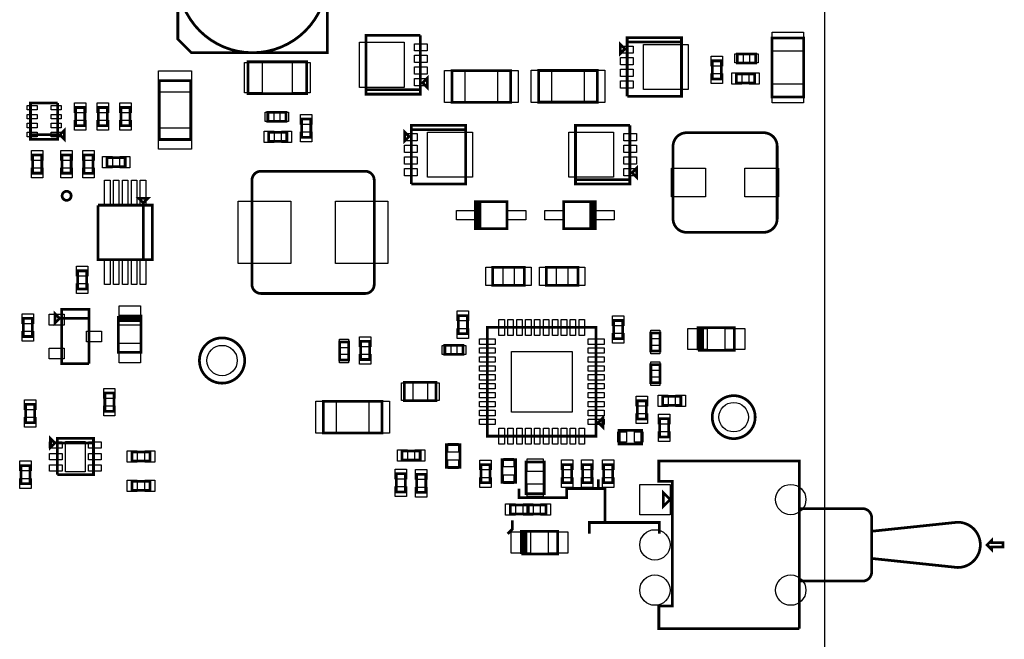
# Model space of a CAD drawing. Extents: x -205 to 7397, y 0 to 5807.
# Tile 8 of 10: x 5222 to 7397, y 1842 to 3210. Entities that reach past the tile are written whole.
import ezdxf

# ---------------------------------------------------------------- set-up
doc = ezdxf.new("R2010")
doc.units = 0
for name, color, linetype in [('BG_OUTLINE', 95, 'CONTINUOUS'), ('PG_ASSEMBLY_TOP', 120, 'CONTINUOUS'), ('PIN_TOP', 140, 'CONTINUOUS')]:
    doc.layers.add(name, color=color, linetype=linetype)

msp = doc.modelspace()

# ---------------------------------------------------------------- linework, layer by layer
at = {"layer": 'BG_OUTLINE'}
msp.add_lwpolyline([(7000, 1736.4952), (7000, 5275.59)], dxfattribs=at)
at = {"layer": 'PG_ASSEMBLY_TOP', "const_width": 6}
for points in [[(5601.295, 3137.18), (5901.295, 3137.18), (5901.295, 3467.18), (5601.295, 3467.18), (5571.295, 3437.18), (5571.295, 3167.18), (5601.295, 3137.18)], [(5987.097, 3055.6538), (6107.097, 3055.6538), (6107.097, 3175.6538)], [(6107.097, 3175.6538), (5987.097, 3175.6538), (5987.097, 3045.6538), (6107.097, 3045.6538), (6107.097, 3055.6538), (5987.097, 3055.6538)], [(6558.7051, 3145.6537), (6548.7051, 3155.6537), (6548.7051, 3135.6537), (6558.7051, 3145.6537)], [(6563.7051, 3040.6537), (6683.7051, 3040.6537), (6683.7051, 3170.6537), (6563.7051, 3170.6537), (6563.7051, 3160.6537), (6683.7051, 3160.6537)], [(6683.7051, 3160.6537), (6563.7051, 3160.6537), (6563.7051, 3040.6537)], [(6883.4452, 3039.6764), (6883.4452, 3169.6764), (6953.4452, 3169.6764), (6953.4452, 3039.6764), (6883.4452, 3039.6764)], [(6847.2444, 3134.6764), (6807.2444, 3134.6764), (6807.2444, 3114.6764), (6847.2444, 3114.6764), (6847.2444, 3134.6764)], [(5726, 3047.09), (5856, 3047.09), (5856, 3117.09), (5726, 3117.09), (5726, 3047.09)], [(6771.5, 3079.3223), (6771.5, 3119.3223), (6751.5, 3119.3223), (6751.5, 3079.3223), (6771.5, 3079.3223)], [(6306.5, 3097.59), (6176.5, 3097.59), (6176.5, 3027.59), (6306.5, 3027.59), (6306.5, 3097.59)], [(6368, 3028), (6498, 3028), (6498, 3098), (6368, 3098), (6368, 3028)], [(6845, 3090.59), (6805, 3090.59), (6805, 3070.59), (6845, 3070.59), (6845, 3090.59)], [(5530, 3075.59), (5530, 2945.59), (5600, 2945.59), (5600, 3075.59), (5530, 3075.59)], [(6112.097, 3070.6538), (6122.097, 3060.6538), (6122.097, 3080.6538), (6112.097, 3070.6538)], [(5245.8681, 2956.2558), (5305.8681, 2956.2558), (5305.8681, 3026.2558)], [(5305.8681, 3026.2558), (5245.8681, 3026.2558), (5245.8681, 2946.2558), (5305.8681, 2946.2558), (5305.8681, 2956.2558), (5245.8681, 2956.2558)], [(5345.8681, 3016.2558), (5345.8681, 2976.2558), (5365.8681, 2976.2558), (5365.8681, 3016.2558), (5345.8681, 3016.2558)], [(5395.8681, 3016.2558), (5395.8681, 2976.2558), (5415.8681, 2976.2558), (5415.8681, 3016.2558), (5395.8681, 3016.2558)], [(5445.8681, 3016.2558), (5445.8681, 2976.2558), (5465.8681, 2976.2558), (5465.8681, 3016.2558), (5445.8681, 3016.2558)], [(5770, 2985.59), (5810, 2985.59), (5810, 3005.59), (5770, 3005.59), (5770, 2985.59)], [(5845, 2990.59), (5845, 2950.59), (5865, 2950.59), (5865, 2990.59), (5845, 2990.59)], [(6087, 2847.112), (6207, 2847.112), (6207, 2977.112), (6087, 2977.112), (6087, 2967.112), (6207, 2967.112)], [(6449.6233, 2857.112), (6569.6233, 2857.112), (6569.6233, 2977.112)], [(6569.6233, 2977.112), (6449.6233, 2977.112), (6449.6233, 2847.112), (6569.6233, 2847.112), (6569.6233, 2857.112), (6449.6233, 2857.112)], [(5310.8681, 2956.2558), (5320.8681, 2946.2558), (5320.8681, 2966.2558), (5310.8681, 2956.2558)], [(5772.0118, 2941.386), (5812.0118, 2941.386), (5812.0118, 2961.386), (5772.0118, 2961.386), (5772.0118, 2941.386)], [(6082, 2952.112), (6072, 2962.112), (6072, 2942.112), (6082, 2952.112)], [(6207, 2967.112), (6087, 2967.112), (6087, 2847.112)], [(5250.8681, 2911.2558), (5250.8681, 2871.2558), (5270.8681, 2871.2558), (5270.8681, 2911.2558), (5250.8681, 2911.2558)], [(5315.68, 2911.2558), (5315.68, 2871.2558), (5335.68, 2871.2558), (5335.68, 2911.2558), (5315.68, 2911.2558)], [(5363.68, 2911.0789), (5363.68, 2871.0789), (5383.68, 2871.0789), (5383.68, 2911.0789), (5363.68, 2911.0789)], [(5455, 2905.59), (5415, 2905.59), (5415, 2885.59), (5455, 2885.59), (5455, 2905.59)], [(6574.6233, 2872.112), (6584.6233, 2862.112), (6584.6233, 2882.112), (6574.6233, 2872.112)], [(5505, 2815.59), (5485, 2815.59), (5495, 2805.59), (5505, 2815.59)], [(6228.5, 2808.59), (6233.5, 2808.59), (6233.5, 2748.59), (6238.5, 2748.59), (6238.5, 2808.59), (6228.5, 2808.59), (6298.5, 2808.59), (6298.5, 2748.59), (6228.5, 2748.59), (6228.5, 2808.59)], [(6493.5, 2748.59), (6488.5, 2748.59), (6488.5, 2808.59), (6483.5, 2808.59), (6483.5, 2748.59), (6493.5, 2748.59), (6423.5, 2748.59), (6423.5, 2808.59), (6493.5, 2808.59), (6493.5, 2748.59)], [(5495, 2680.59), (5495, 2800.59), (5395, 2800.59)], [(5395, 2800.59), (5395, 2680.59), (5515, 2680.59), (5515, 2800.59), (5495, 2800.59), (5495, 2680.59)], [(5350, 2655.59), (5350, 2615.59), (5370, 2615.59), (5370, 2655.59), (5350, 2655.59)], [(6336.807, 2663.59), (6266.807, 2663.59), (6266.807, 2623.59), (6336.807, 2623.59), (6336.807, 2663.59)], [(6385.193, 2623.59), (6455.193, 2623.59), (6455.193, 2663.59), (6385.193, 2663.59), (6385.193, 2623.59)], [(5310, 2550.59), (5300, 2560.59), (5300, 2540.59), (5310, 2550.59)], [(5375, 2450.59), (5375, 2570.59), (5315, 2570.59), (5315, 2550.59), (5375, 2550.59)], [(5230, 2550.59), (5230, 2510.59), (5250, 2510.59), (5250, 2550.59), (5230, 2550.59)], [(5375, 2550.59), (5315, 2550.59), (5315, 2450.59), (5375, 2450.59)], [(5490, 2550.59), (5490, 2545.59), (5440, 2545.59), (5440, 2550.59), (5490, 2550.59), (5490, 2555.59), (5440, 2555.59)], [(5440, 2555.59), (5440, 2475.59), (5490, 2475.59), (5490, 2550.59)], [(6191, 2556.8577), (6191, 2516.8577), (6211, 2516.8577), (6211, 2556.8577), (6191, 2556.8577)], [(6554.0548, 2505.9441), (6554.0548, 2545.9441), (6534.0548, 2545.9441), (6534.0548, 2505.9441), (6554.0548, 2505.9441)], [(6495, 2530.59), (6255, 2530.59), (6255, 2290.59), (6495, 2290.59), (6495, 2530.59)], [(6725.4294, 2530.09), (6730.4294, 2530.09), (6730.4294, 2480.09), (6725.4294, 2480.09), (6725.4294, 2530.09), (6720.4294, 2530.09), (6720.4294, 2480.09)], [(6720.4294, 2480.09), (6800.4294, 2480.09), (6800.4294, 2530.09), (6725.4294, 2530.09)], [(5948.5, 2458.59), (5948.5, 2498.59), (5928.5, 2498.59), (5928.5, 2458.59), (5948.5, 2458.59)], [(5975, 2499.8813), (5975, 2459.8813), (5995, 2459.8813), (5995, 2499.8813), (5975, 2499.8813)], [(6616, 2518.59), (6616, 2478.59), (6636, 2478.59), (6636, 2518.59), (6616, 2518.59)], [(6161, 2471.09), (6201, 2471.09), (6201, 2491.09), (6161, 2491.09), (6161, 2471.09)], [(6616, 2448.59), (6616, 2408.59), (6636, 2408.59), (6636, 2448.59), (6616, 2448.59)], [(6071.6338, 2369.18), (6141.6338, 2369.18), (6141.6338, 2409.18), (6071.6338, 2409.18), (6071.6338, 2369.18)], [(5430, 2345.59), (5430, 2385.59), (5410, 2385.59), (5410, 2345.59), (5430, 2345.59)], [(6022.5, 2367.59), (5892.5, 2367.59), (5892.5, 2297.59), (6022.5, 2297.59), (6022.5, 2367.59)], [(6586, 2368.59), (6586, 2328.59), (6606, 2328.59), (6606, 2368.59), (6586, 2368.59)], [(6642.1811, 2358.59), (6682.1811, 2358.59), (6682.1811, 2378.59), (6642.1811, 2378.59), (6642.1811, 2358.59)], [(5255, 2320.59), (5255, 2360.59), (5235, 2360.59), (5235, 2320.59), (5255, 2320.59)], [(6500, 2320.59), (6510, 2310.59), (6510, 2330.59), (6500, 2320.59)], [(6635.4452, 2329.031), (6635.4452, 2289.031), (6655.4452, 2289.031), (6655.4452, 2329.031), (6635.4452, 2329.031)], [(6546, 2273.59), (6596, 2273.59), (6596, 2303.59), (6546, 2303.59), (6546, 2273.59)], [(5300, 2275.59), (5290, 2285.59), (5290, 2265.59), (5300, 2275.59)], [(5305, 2205.59), (5385, 2205.59), (5385, 2285.59), (5305, 2285.59), (5305, 2275.59), (5385, 2275.59)], [(5385, 2275.59), (5305, 2275.59), (5305, 2205.59)], [(6164.41, 2272), (6164.41, 2222), (6194.41, 2222), (6194.41, 2272), (6164.41, 2272)], [(5470, 2235.59), (5510, 2235.59), (5510, 2255.59), (5470, 2255.59), (5470, 2235.59)], [(6106.5, 2257.59), (6066.5, 2257.59), (6066.5, 2237.59), (6106.5, 2237.59), (6106.5, 2257.59)], [(6317.0548, 2188.9062), (6317.0548, 2238.9062), (6287.0548, 2238.9062), (6287.0548, 2188.9062), (6317.0548, 2188.9062)], [(5225, 2225.59), (5225, 2185.59), (5245, 2185.59), (5245, 2225.59), (5225, 2225.59)], [(6240.68, 2227.6413), (6240.68, 2187.6413), (6260.68, 2187.6413), (6260.68, 2227.6413), (6240.68, 2227.6413)], [(6340.3373, 2233.6412), (6340.3373, 2163.6412), (6380.3373, 2163.6412), (6380.3373, 2233.6412), (6340.3373, 2233.6412)], [(6441.32, 2187.8739), (6441.32, 2227.8739), (6421.32, 2227.8739), (6421.32, 2187.8739), (6441.32, 2187.8739)], [(6465.68, 2227.8739), (6465.68, 2187.8739), (6485.68, 2187.8739), (6485.68, 2227.8739), (6465.68, 2227.8739)], [(6531.5825, 2187.7761), (6531.5825, 2227.7761), (6511.5825, 2227.7761), (6511.5825, 2187.7761), (6531.5825, 2187.7761)], [(6054, 2207.59), (6054, 2167.59), (6074, 2167.59), (6074, 2207.59), (6054, 2207.59)], [(6119, 2166.4089), (6119, 2206.4089), (6099, 2206.4089), (6099, 2166.4089), (6119, 2166.4089)], [(6325, 2175), (6325, 2155), (6430, 2155), (6430, 2175), (6500, 2175), (6500, 2195)], [(5470, 2170.68), (5510, 2170.68), (5510, 2190.68), (5470, 2190.68), (5470, 2170.68)], [(6500, 2175), (6515, 2175), (6515, 2100), (6635, 2100), (6635, 2075)], [(6658.6614, 2150.5902), (6643.6614, 2135.5902), (6643.6614, 2165.5902), (6658.6614, 2150.5902)], [(6305.5589, 2118.68), (6345.5589, 2118.68), (6345.5589, 2138.68), (6305.5589, 2138.68), (6305.5589, 2118.68)], [(6344.1415, 2118.68), (6384.1415, 2118.68), (6384.1415, 2138.68), (6344.1415, 2138.68), (6344.1415, 2118.68)], [(6943.6614, 1865.5902), (6943.6614, 2130.5902)], [(6310, 2105), (6310, 2085), (6300, 2075)], [(6515, 2100), (6480, 2100), (6480, 2075)], [(6335, 2080.59), (6340, 2080.59), (6340, 2030.59), (6335, 2030.59), (6335, 2080.59), (6330, 2080.59), (6330, 2030.59)], [(6330, 2030.59), (6410, 2030.59), (6410, 2080.59), (6335, 2080.59)], [(7358.6614, 2050.5902), (7368.6614, 2040.5902), (7368.6614, 2045.5902), (7393.6614, 2045.5902), (7393.6614, 2055.5902), (7368.6614, 2055.5902), (7368.6614, 2060.5902), (7358.6614, 2050.5902)]]:
    msp.add_lwpolyline(points, dxfattribs=at)
for points in [[(5901.295, 3302.18, 1), (5571.295, 3302.18, 1), (5901.295, 3302.18)], [(6695, 2740.59), (6865, 2740.59, 0.414214), (6895, 2770.59), (6895, 2930.59, 0.414214), (6865, 2960.59), (6695, 2960.59, 0.414214), (6665, 2930.59), (6665, 2770.59, 0.414214), (6695, 2740.59)], [(5755, 2605.59), (5985, 2605.59, 0.414214), (6005, 2625.59), (6005, 2855.59, 0.414214), (5985, 2875.59), (5755, 2875.59, 0.414214), (5735, 2855.59), (5735, 2625.59, 0.414214), (5755, 2605.59)], [(5335.68, 2821.2558, 1), (5315.68, 2821.2558, 1), (5335.68, 2821.2558)], [(5719, 2457.59, 1), (5619, 2457.59, 1), (5719, 2457.59)], [(6846.4342, 2332.59, 1), (6751.5658, 2332.59, 1), (6846.4342, 2332.59)], [(7103.6614, 2080.5902), (7103.6614, 2020.5902), (7293.6614, 2000.5902, 0.414214), (7343.6614, 2050.5902, 0.414214), (7293.6614, 2100.5902), (7103.6614, 2080.5902), (7103.6614, 2110.5902, 0.414214), (7083.6614, 2130.5902), (6943.6614, 2130.5902), (6943.6614, 2235.5902), (6633.6614, 2235.5902), (6633.6614, 2190.5902), (6663.6614, 2190.5902), (6663.6614, 1915.5902), (6633.6614, 1915.5902), (6633.6614, 1865.5902), (6943.6614, 1865.5902)], [(6943.6614, 2130.5902), (6943.6614, 1970.5902), (7083.6614, 1970.5902, 0.414214), (7103.6614, 1990.5902), (7103.6614, 2080.5902)]]:
    msp.add_lwpolyline(points, format="xyb", dxfattribs=at)
at = {"layer": 'PIN_TOP'}
for points in [[(6952.9452, 3140.7629), (6883.9452, 3140.7629), (6883.9452, 3182.7629), (6952.9452, 3182.7629)], [(6071.2034, 3160.6538), (6071.2034, 3060.6538), (5972.2034, 3060.6538), (5972.2034, 3160.6538)], [(6122.1205, 3157.0395), (6122.1205, 3141.0395), (6094.1205, 3141.0395), (6094.1205, 3157.0395)], [(6599.5987, 3055.6537), (6599.5987, 3155.6537), (6698.5987, 3155.6537), (6698.5987, 3055.6537)], [(6548.6816, 3136.0395), (6548.6816, 3152.0395), (6576.6816, 3152.0395), (6576.6816, 3136.0395)], [(6820.209, 3134.6764), (6820.209, 3114.6764), (6801.209, 3114.6764), (6801.209, 3134.6764)], [(6853.2798, 3134.6764), (6853.2798, 3114.6764), (6834.2798, 3114.6764), (6834.2798, 3134.6764)], [(5718.3505, 3048.59), (5718.3505, 3115.59), (5757.3505, 3115.59), (5757.3505, 3048.59)], [(5824.6495, 3048.59), (5824.6495, 3115.59), (5863.6495, 3115.59), (5863.6495, 3048.59)], [(6122.1205, 3131.449), (6122.1205, 3115.449), (6094.1205, 3115.449), (6094.1205, 3131.449)], [(6548.6816, 3110.449), (6548.6816, 3126.449), (6576.6816, 3126.449), (6576.6816, 3110.449)], [(6774, 3107.6136), (6749, 3107.6136), (6749, 3129.6136), (6774, 3129.6136)], [(5528.5, 3097.082), (5601.5, 3097.082), (5601.5, 3050.082), (5528.5, 3050.082)], [(6122.1205, 3105.8585), (6122.1205, 3089.8585), (6094.1205, 3089.8585), (6094.1205, 3105.8585)], [(6204.945, 3098.09), (6204.945, 3027.09), (6159.945, 3027.09), (6159.945, 3098.09)], [(6323.055, 3098.09), (6323.055, 3027.09), (6278.055, 3027.09), (6278.055, 3098.09)], [(6351.445, 3027.5), (6351.445, 3098.5), (6396.445, 3098.5), (6396.445, 3027.5)], [(6469.555, 3027.5), (6469.555, 3098.5), (6514.555, 3098.5), (6514.555, 3027.5)], [(6548.6816, 3084.8585), (6548.6816, 3100.8585), (6576.6816, 3100.8585), (6576.6816, 3084.8585)], [(6774, 3069.031), (6749, 3069.031), (6749, 3091.031), (6774, 3091.031)], [(6816.7087, 3093.09), (6816.7087, 3068.09), (6794.7087, 3068.09), (6794.7087, 3093.09)], [(6855.2913, 3093.09), (6855.2913, 3068.09), (6833.2913, 3068.09), (6833.2913, 3093.09)], [(6122.1205, 3080.268), (6122.1205, 3064.268), (6094.1205, 3064.268), (6094.1205, 3080.268)], [(6548.6816, 3059.268), (6548.6816, 3075.268), (6576.6816, 3075.268), (6576.6816, 3059.268)], [(6952.9452, 3026.59), (6883.9452, 3026.59), (6883.9452, 3068.59), (6952.9452, 3068.59)], [(5343.3681, 3026.5471), (5368.3681, 3026.5471), (5368.3681, 3004.5471), (5343.3681, 3004.5471)], [(5393.3681, 3026.5471), (5418.3681, 3026.5471), (5418.3681, 3004.5471), (5393.3681, 3004.5471)], [(5443.3681, 3026.5471), (5468.3681, 3026.5471), (5468.3681, 3004.5471), (5443.3681, 3004.5471)], [(5260.2933, 3020.7833), (5260.2933, 3010.7833), (5238.2933, 3010.7833), (5238.2933, 3020.7833)], [(5260.2933, 3001.0983), (5260.2933, 2991.0983), (5238.2933, 2991.0983), (5238.2933, 3001.0983)], [(5313.4429, 3020.7833), (5313.4429, 3010.7833), (5291.4429, 3010.7833), (5291.4429, 3020.7833)], [(5313.4429, 3001.0983), (5313.4429, 2991.0983), (5291.4429, 2991.0983), (5291.4429, 3001.0983)], [(5763.9646, 2985.59), (5763.9646, 3005.59), (5782.9646, 3005.59), (5782.9646, 2985.59)], [(5797.0354, 2985.59), (5797.0354, 3005.59), (5816.0354, 3005.59), (5816.0354, 2985.59)], [(5260.2933, 2981.4133), (5260.2933, 2971.4133), (5238.2933, 2971.4133), (5238.2933, 2981.4133)], [(5313.4429, 2981.4133), (5313.4429, 2971.4133), (5291.4429, 2971.4133), (5291.4429, 2981.4133)], [(5343.3681, 2987.9645), (5368.3681, 2987.9645), (5368.3681, 2965.9645), (5343.3681, 2965.9645)], [(5393.3681, 2987.9645), (5418.3681, 2987.9645), (5418.3681, 2965.9645), (5393.3681, 2965.9645)], [(5443.3681, 2987.9645), (5468.3681, 2987.9645), (5468.3681, 2965.9645), (5443.3681, 2965.9645)], [(5842.5, 3000.8813), (5867.5, 3000.8813), (5867.5, 2978.8813), (5842.5, 2978.8813)], [(5260.2933, 2961.7283), (5260.2933, 2951.7283), (5238.2933, 2951.7283), (5238.2933, 2961.7283)], [(5313.4429, 2961.7283), (5313.4429, 2951.7283), (5291.4429, 2951.7283), (5291.4429, 2961.7283)], [(5528.5, 2971.098), (5601.5, 2971.098), (5601.5, 2924.098), (5528.5, 2924.098)], [(5761.7205, 2938.886), (5761.7205, 2963.886), (5783.7205, 2963.886), (5783.7205, 2938.886)], [(5800.3031, 2938.886), (5800.3031, 2963.886), (5822.3031, 2963.886), (5822.3031, 2938.886)], [(5842.5, 2962.2987), (5867.5, 2962.2987), (5867.5, 2940.2987), (5842.5, 2940.2987)], [(6071.9765, 2942.4978), (6071.9765, 2958.4978), (6099.9765, 2958.4978), (6099.9765, 2942.4978)], [(6122.8936, 2862.112), (6122.8936, 2962.112), (6221.8936, 2962.112), (6221.8936, 2862.112)], [(6533.7297, 2962.112), (6533.7297, 2862.112), (6434.7297, 2862.112), (6434.7297, 2962.112)], [(6584.6468, 2958.4977), (6584.6468, 2942.4977), (6556.6468, 2942.4977), (6556.6468, 2958.4977)], [(5248.3681, 2921.5471), (5273.3681, 2921.5471), (5273.3681, 2899.5471), (5248.3681, 2899.5471)], [(5313.18, 2921.5471), (5338.18, 2921.5471), (5338.18, 2899.5471), (5313.18, 2899.5471)], [(5361.18, 2921.3702), (5386.18, 2921.3702), (5386.18, 2899.3702), (5361.18, 2899.3702)], [(6071.9765, 2916.9073), (6071.9765, 2932.9073), (6099.9765, 2932.9073), (6099.9765, 2916.9073)], [(6584.6468, 2932.9072), (6584.6468, 2916.9072), (6556.6468, 2916.9072), (6556.6468, 2932.9072)], [(5426.7087, 2908.09), (5426.7087, 2883.09), (5404.7087, 2883.09), (5404.7087, 2908.09)], [(5465.2913, 2908.09), (5465.2913, 2883.09), (5443.2913, 2883.09), (5443.2913, 2908.09)], [(6071.9765, 2891.3168), (6071.9765, 2907.3168), (6099.9765, 2907.3168), (6099.9765, 2891.3168)], [(6584.6468, 2907.3167), (6584.6468, 2891.3167), (6556.6468, 2891.3167), (6556.6468, 2907.3167)], [(5248.3681, 2882.9645), (5273.3681, 2882.9645), (5273.3681, 2860.9645), (5248.3681, 2860.9645)], [(5313.18, 2882.9645), (5338.18, 2882.9645), (5338.18, 2860.9645), (5313.18, 2860.9645)], [(5361.18, 2882.7876), (5386.18, 2882.7876), (5386.18, 2860.7876), (5361.18, 2860.7876)], [(6071.9765, 2865.7263), (6071.9765, 2881.7263), (6099.9765, 2881.7263), (6099.9765, 2865.7263)], [(6584.6468, 2881.7262), (6584.6468, 2865.7262), (6556.6468, 2865.7262), (6556.6468, 2881.7262)], [(6661.7915, 2819.09), (6661.7915, 2882.09), (6736.7915, 2882.09), (6736.7915, 2819.09)], [(6823.2085, 2819.09), (6823.2085, 2882.09), (6898.2085, 2882.09), (6898.2085, 2819.09)], [(5409.63, 2855.704), (5421.63, 2855.704), (5421.63, 2798.704), (5409.63, 2798.704)], [(5429.315, 2855.704), (5441.315, 2855.704), (5441.315, 2798.704), (5429.315, 2798.704)], [(5449, 2855.704), (5461, 2855.704), (5461, 2798.704), (5449, 2798.704)], [(5468.685, 2855.704), (5480.685, 2855.704), (5480.685, 2798.704), (5468.685, 2798.704)], [(5488.37, 2855.704), (5500.37, 2855.704), (5500.37, 2798.704), (5488.37, 2798.704)], [(5704.7168, 2671.59), (5704.7168, 2809.59), (5820.7168, 2809.59), (5820.7168, 2671.59)], [(5919.2833, 2671.59), (5919.2833, 2809.59), (6035.2833, 2809.59), (6035.2833, 2671.59)], [(6186.882, 2768.59), (6186.882, 2788.59), (6229.882, 2788.59), (6229.882, 2768.59)], [(6297.118, 2768.59), (6297.118, 2788.59), (6340.118, 2788.59), (6340.118, 2768.59)], [(6424.882, 2788.59), (6424.882, 2768.59), (6381.882, 2768.59), (6381.882, 2788.59)], [(6535.118, 2788.59), (6535.118, 2768.59), (6492.118, 2768.59), (6492.118, 2788.59)], [(5409.63, 2682.476), (5421.63, 2682.476), (5421.63, 2625.476), (5409.63, 2625.476)], [(5429.315, 2682.476), (5441.315, 2682.476), (5441.315, 2625.476), (5429.315, 2625.476)], [(5449, 2682.476), (5461, 2682.476), (5461, 2625.476), (5449, 2625.476)], [(5468.685, 2682.476), (5480.685, 2682.476), (5480.685, 2625.476), (5468.685, 2625.476)], [(5488.37, 2682.476), (5500.37, 2682.476), (5500.37, 2625.476), (5488.37, 2625.476)], [(5347.5, 2665.8813), (5372.5, 2665.8813), (5372.5, 2643.8813), (5347.5, 2643.8813)], [(6288.811, 2663.59), (6288.811, 2623.59), (6251.811, 2623.59), (6251.811, 2663.59)], [(6351.803, 2663.59), (6351.803, 2623.59), (6314.803, 2623.59), (6314.803, 2663.59)], [(6370.197, 2623.59), (6370.197, 2663.59), (6407.197, 2663.59), (6407.197, 2623.59)], [(6433.189, 2623.59), (6433.189, 2663.59), (6470.189, 2663.59), (6470.189, 2623.59)], [(5347.5, 2627.2987), (5372.5, 2627.2987), (5372.5, 2605.2987), (5347.5, 2605.2987)], [(5441.5, 2535.4285), (5441.5, 2578.4285), (5488.5, 2578.4285), (5488.5, 2535.4285)], [(6188.5, 2567.149), (6213.5, 2567.149), (6213.5, 2545.149), (6188.5, 2545.149)], [(5227.5, 2560.8813), (5252.5, 2560.8813), (5252.5, 2538.8813), (5227.5, 2538.8813)], [(5287.1615, 2535.9915), (5287.1615, 2559.9915), (5320.1615, 2559.9915), (5320.1615, 2535.9915)], [(6292.4175, 2513.1685), (6280.4175, 2513.1685), (6280.4175, 2548.1685), (6292.4175, 2548.1685)], [(6312.1025, 2513.1685), (6300.1025, 2513.1685), (6300.1025, 2548.1685), (6312.1025, 2548.1685)], [(6331.7875, 2513.1685), (6319.7875, 2513.1685), (6319.7875, 2548.1685), (6331.7875, 2548.1685)], [(6351.4725, 2513.1685), (6339.4725, 2513.1685), (6339.4725, 2548.1685), (6351.4725, 2548.1685)], [(6371.1575, 2513.1685), (6359.1575, 2513.1685), (6359.1575, 2548.1685), (6371.1575, 2548.1685)], [(6390.8425, 2513.1685), (6378.8425, 2513.1685), (6378.8425, 2548.1685), (6390.8425, 2548.1685)], [(6410.5275, 2513.1685), (6398.5275, 2513.1685), (6398.5275, 2548.1685), (6410.5275, 2548.1685)], [(6430.2125, 2513.1685), (6418.2125, 2513.1685), (6418.2125, 2548.1685), (6430.2125, 2548.1685)], [(6449.8975, 2513.1685), (6437.8975, 2513.1685), (6437.8975, 2548.1685), (6449.8975, 2548.1685)], [(6469.5825, 2513.1685), (6457.5825, 2513.1685), (6457.5825, 2548.1685), (6469.5825, 2548.1685)], [(6556.5548, 2534.2354), (6531.5548, 2534.2354), (6531.5548, 2556.2354), (6556.5548, 2556.2354)], [(6188.5, 2528.5664), (6213.5, 2528.5664), (6213.5, 2506.5664), (6188.5, 2506.5664)], [(6616, 2524.6254), (6636, 2524.6254), (6636, 2505.6254), (6616, 2505.6254)], [(6740.5909, 2481.59), (6697.5909, 2481.59), (6697.5909, 2528.59), (6740.5909, 2528.59)], [(6823.2679, 2481.59), (6780.2679, 2481.59), (6780.2679, 2528.59), (6823.2679, 2528.59)], [(5227.5, 2522.2987), (5252.5, 2522.2987), (5252.5, 2500.2987), (5227.5, 2500.2987)], [(5369.8385, 2498.59), (5369.8385, 2522.59), (5402.8385, 2522.59), (5402.8385, 2498.59)], [(5948.5, 2485.6254), (5928.5, 2485.6254), (5928.5, 2504.6254), (5948.5, 2504.6254)], [(5972.5, 2510.1726), (5997.5, 2510.1726), (5997.5, 2488.1726), (5972.5, 2488.1726)], [(6272.4215, 2505.1725), (6272.4215, 2493.1725), (6237.4215, 2493.1725), (6237.4215, 2505.1725)], [(6512.5785, 2505.1725), (6512.5785, 2493.1725), (6477.5785, 2493.1725), (6477.5785, 2505.1725)], [(6556.5548, 2495.6528), (6531.5548, 2495.6528), (6531.5548, 2517.6528), (6556.5548, 2517.6528)], [(5287.1615, 2461.1885), (5287.1615, 2485.1885), (5320.1615, 2485.1885), (5320.1615, 2461.1885)], [(5441.5, 2452.7515), (5441.5, 2495.7515), (5488.5, 2495.7515), (5488.5, 2452.7515)], [(6154.9646, 2471.09), (6154.9646, 2491.09), (6173.9646, 2491.09), (6173.9646, 2471.09)], [(6188.0354, 2471.09), (6188.0354, 2491.09), (6207.0354, 2491.09), (6207.0354, 2471.09)], [(6272.4215, 2485.4875), (6272.4215, 2473.4875), (6237.4215, 2473.4875), (6237.4215, 2485.4875)], [(6512.5785, 2485.4875), (6512.5785, 2473.4875), (6477.5785, 2473.4875), (6477.5785, 2485.4875)], [(6616, 2491.5546), (6636, 2491.5546), (6636, 2472.5546), (6616, 2472.5546)], [(5948.5, 2452.5546), (5928.5, 2452.5546), (5928.5, 2471.5546), (5948.5, 2471.5546)], [(5972.5, 2471.59), (5997.5, 2471.59), (5997.5, 2449.59), (5972.5, 2449.59)], [(6272.4215, 2465.8025), (6272.4215, 2453.8025), (6237.4215, 2453.8025), (6237.4215, 2465.8025)], [(6442, 2477.59), (6442, 2343.59), (6308, 2343.59), (6308, 2477.59)], [(6512.5785, 2465.8025), (6512.5785, 2453.8025), (6477.5785, 2453.8025), (6477.5785, 2465.8025)], [(6272.4215, 2446.1175), (6272.4215, 2434.1175), (6237.4215, 2434.1175), (6237.4215, 2446.1175)], [(6512.5785, 2446.1175), (6512.5785, 2434.1175), (6477.5785, 2434.1175), (6477.5785, 2446.1175)], [(6616, 2454.6254), (6636, 2454.6254), (6636, 2435.6254), (6616, 2435.6254)], [(6272.4215, 2426.4325), (6272.4215, 2414.4325), (6237.4215, 2414.4325), (6237.4215, 2426.4325)], [(6512.5785, 2426.4325), (6512.5785, 2414.4325), (6477.5785, 2414.4325), (6477.5785, 2426.4325)], [(6616, 2421.5546), (6636, 2421.5546), (6636, 2402.5546), (6616, 2402.5546)], [(5432.5, 2373.8813), (5407.5, 2373.8813), (5407.5, 2395.8813), (5432.5, 2395.8813)], [(6065, 2369.68), (6065, 2408.68), (6090, 2408.68), (6090, 2369.68)], [(6123.2676, 2369.68), (6123.2676, 2408.68), (6148.2676, 2408.68), (6148.2676, 2369.68)], [(6272.4215, 2406.7475), (6272.4215, 2394.7475), (6237.4215, 2394.7475), (6237.4215, 2406.7475)], [(6512.5785, 2406.7475), (6512.5785, 2394.7475), (6477.5785, 2394.7475), (6477.5785, 2406.7475)], [(5257.5, 2348.8813), (5232.5, 2348.8813), (5232.5, 2370.8813), (5257.5, 2370.8813)], [(6272.4215, 2387.0625), (6272.4215, 2375.0625), (6237.4215, 2375.0625), (6237.4215, 2387.0625)], [(6512.5785, 2387.0625), (6512.5785, 2375.0625), (6477.5785, 2375.0625), (6477.5785, 2387.0625)], [(6583.5, 2378.8813), (6608.5, 2378.8813), (6608.5, 2356.8813), (6583.5, 2356.8813)], [(6631.8898, 2356.09), (6631.8898, 2381.09), (6653.8898, 2381.09), (6653.8898, 2356.09)], [(6670.4724, 2356.09), (6670.4724, 2381.09), (6692.4724, 2381.09), (6692.4724, 2356.09)], [(5432.5, 2335.2987), (5407.5, 2335.2987), (5407.5, 2357.2987), (5432.5, 2357.2987)], [(5920.945, 2368.09), (5920.945, 2297.09), (5875.945, 2297.09), (5875.945, 2368.09)], [(6039.055, 2368.09), (6039.055, 2297.09), (5994.055, 2297.09), (5994.055, 2368.09)], [(6272.4215, 2367.3775), (6272.4215, 2355.3775), (6237.4215, 2355.3775), (6237.4215, 2367.3775)], [(6512.5785, 2367.3775), (6512.5785, 2355.3775), (6477.5785, 2355.3775), (6477.5785, 2367.3775)], [(5257.5, 2310.2987), (5232.5, 2310.2987), (5232.5, 2332.2987), (5257.5, 2332.2987)], [(6272.4215, 2347.6925), (6272.4215, 2335.6925), (6237.4215, 2335.6925), (6237.4215, 2347.6925)], [(6272.4215, 2328.0075), (6272.4215, 2316.0075), (6237.4215, 2316.0075), (6237.4215, 2328.0075)], [(6512.5785, 2347.6925), (6512.5785, 2335.6925), (6477.5785, 2335.6925), (6477.5785, 2347.6925)], [(6512.5785, 2328.0075), (6512.5785, 2316.0075), (6477.5785, 2316.0075), (6477.5785, 2328.0075)], [(6583.5, 2340.2987), (6608.5, 2340.2987), (6608.5, 2318.2987), (6583.5, 2318.2987)], [(6632.9452, 2339.3223), (6657.9452, 2339.3223), (6657.9452, 2317.3223), (6632.9452, 2317.3223)], [(6292.4175, 2273.0115), (6280.4175, 2273.0115), (6280.4175, 2308.0115), (6292.4175, 2308.0115)], [(6312.1025, 2273.0115), (6300.1025, 2273.0115), (6300.1025, 2308.0115), (6312.1025, 2308.0115)], [(6331.7875, 2273.0115), (6319.7875, 2273.0115), (6319.7875, 2308.0115), (6331.7875, 2308.0115)], [(6351.4725, 2273.0115), (6339.4725, 2273.0115), (6339.4725, 2308.0115), (6351.4725, 2308.0115)], [(6371.1575, 2273.0115), (6359.1575, 2273.0115), (6359.1575, 2308.0115), (6371.1575, 2308.0115)], [(6390.8425, 2273.0115), (6378.8425, 2273.0115), (6378.8425, 2308.0115), (6390.8425, 2308.0115)], [(6410.5275, 2273.0115), (6398.5275, 2273.0115), (6398.5275, 2308.0115), (6410.5275, 2308.0115)], [(6430.2125, 2273.0115), (6418.2125, 2273.0115), (6418.2125, 2308.0115), (6430.2125, 2308.0115)], [(6449.8975, 2273.0115), (6437.8975, 2273.0115), (6437.8975, 2308.0115), (6449.8975, 2308.0115)], [(6469.5825, 2273.0115), (6457.5825, 2273.0115), (6457.5825, 2308.0115), (6469.5825, 2308.0115)], [(6543.3898, 2277.09), (6543.3898, 2300.09), (6562.3898, 2300.09), (6562.3898, 2277.09)], [(6579.6102, 2277.09), (6579.6102, 2300.09), (6598.6102, 2300.09), (6598.6102, 2277.09)], [(6632.9452, 2300.7397), (6657.9452, 2300.7397), (6657.9452, 2278.7397), (6632.9452, 2278.7397)], [(5287.693, 2264.1805), (5287.693, 2278.1805), (5315.693, 2278.1805), (5315.693, 2264.1805)], [(5323.5, 2212.09), (5323.5, 2279.09), (5366.5, 2279.09), (5366.5, 2212.09)], [(5374.307, 2264.1805), (5374.307, 2278.1805), (5402.307, 2278.1805), (5402.307, 2264.1805)], [(6167.91, 2274.6102), (6190.91, 2274.6102), (6190.91, 2255.6102), (6167.91, 2255.6102)], [(5287.693, 2238.59), (5287.693, 2252.59), (5315.693, 2252.59), (5315.693, 2238.59)], [(5374.307, 2238.59), (5374.307, 2252.59), (5402.307, 2252.59), (5402.307, 2238.59)], [(5459.7087, 2233.09), (5459.7087, 2258.09), (5481.7087, 2258.09), (5481.7087, 2233.09)], [(5498.2913, 2233.09), (5498.2913, 2258.09), (5520.2913, 2258.09), (5520.2913, 2233.09)], [(6078.2087, 2260.09), (6078.2087, 2235.09), (6056.2087, 2235.09), (6056.2087, 2260.09)], [(6116.7913, 2260.09), (6116.7913, 2235.09), (6094.7913, 2235.09), (6094.7913, 2260.09)], [(6313.5548, 2222.5164), (6290.5548, 2222.5164), (6290.5548, 2241.5164), (6313.5548, 2241.5164)], [(6342.8373, 2240.2002), (6377.8373, 2240.2002), (6377.8373, 2212.2002), (6342.8373, 2212.2002)], [(5222.5, 2235.8813), (5247.5, 2235.8813), (5247.5, 2213.8813), (5222.5, 2213.8813)], [(5287.693, 2212.9995), (5287.693, 2226.9995), (5315.693, 2226.9995), (5315.693, 2212.9995)], [(5374.307, 2212.9995), (5374.307, 2226.9995), (5402.307, 2226.9995), (5402.307, 2212.9995)], [(6167.91, 2238.3898), (6190.91, 2238.3898), (6190.91, 2219.3898), (6167.91, 2219.3898)], [(6238.18, 2237.9326), (6263.18, 2237.9326), (6263.18, 2215.9326), (6238.18, 2215.9326)], [(6443.82, 2216.1652), (6418.82, 2216.1652), (6418.82, 2238.1652), (6443.82, 2238.1652)], [(6463.18, 2238.1652), (6488.18, 2238.1652), (6488.18, 2216.1652), (6463.18, 2216.1652)], [(6534.0825, 2216.0674), (6509.0825, 2216.0674), (6509.0825, 2238.0674), (6534.0825, 2238.0674)], [(5222.5, 2197.2987), (5247.5, 2197.2987), (5247.5, 2175.2987), (5222.5, 2175.2987)], [(6051.5, 2217.8813), (6076.5, 2217.8813), (6076.5, 2195.8813), (6051.5, 2195.8813)], [(6121.5, 2194.7002), (6096.5, 2194.7002), (6096.5, 2216.7002), (6121.5, 2216.7002)], [(6238.18, 2199.35), (6263.18, 2199.35), (6263.18, 2177.35), (6238.18, 2177.35)], [(6313.5548, 2186.296), (6290.5548, 2186.296), (6290.5548, 2205.296), (6313.5548, 2205.296)], [(6443.82, 2177.5826), (6418.82, 2177.5826), (6418.82, 2199.5826), (6443.82, 2199.5826)], [(6463.18, 2199.5826), (6488.18, 2199.5826), (6488.18, 2177.5826), (6463.18, 2177.5826)], [(6534.0825, 2177.4848), (6509.0825, 2177.4848), (6509.0825, 2199.4848), (6534.0825, 2199.4848)], [(5459.7087, 2168.18), (5459.7087, 2193.18), (5481.7087, 2193.18), (5481.7087, 2168.18)], [(5498.2913, 2168.18), (5498.2913, 2193.18), (5520.2913, 2193.18), (5520.2913, 2168.18)], [(6051.5, 2179.2987), (6076.5, 2179.2987), (6076.5, 2157.2987), (6051.5, 2157.2987)], [(6121.5, 2156.1176), (6096.5, 2156.1176), (6096.5, 2178.1176), (6121.5, 2178.1176)], [(6342.8373, 2185.0822), (6377.8373, 2185.0822), (6377.8373, 2157.0822), (6342.8373, 2157.0822)], [(6658.5, 2117.09), (6591.5, 2117.09), (6591.5, 2184.09), (6658.5, 2184.09)], [(6295.2676, 2116.18), (6295.2676, 2141.18), (6317.2676, 2141.18), (6317.2676, 2116.18)], [(6333.8502, 2116.18), (6333.8502, 2141.18), (6355.8502, 2141.18), (6355.8502, 2116.18)], [(6333.8502, 2116.18), (6333.8502, 2141.18), (6355.8502, 2141.18), (6355.8502, 2116.18)], [(6372.4328, 2116.18), (6372.4328, 2141.18), (6394.4328, 2141.18), (6394.4328, 2116.18)], [(6350.1615, 2032.09), (6307.1615, 2032.09), (6307.1615, 2079.09), (6350.1615, 2079.09)], [(6432.8385, 2032.09), (6389.8385, 2032.09), (6389.8385, 2079.09), (6432.8385, 2079.09)]]:
    msp.add_lwpolyline(points, close=True, dxfattribs=at)
for centre, radius in [((5325.68, 2821.2558), 9), ((5669, 2457.59), 33.5), ((6799, 2332.59), 32.5), ((6924.9994, 2150.59), 33.5), ((6625, 2050.5902), 33.5), ((6625, 1950.5904), 33.5), ((6924.9994, 1950.5904), 33.5)]:
    msp.add_circle(centre, radius, dxfattribs=at)

doc.saveas('drawing.dxf')
